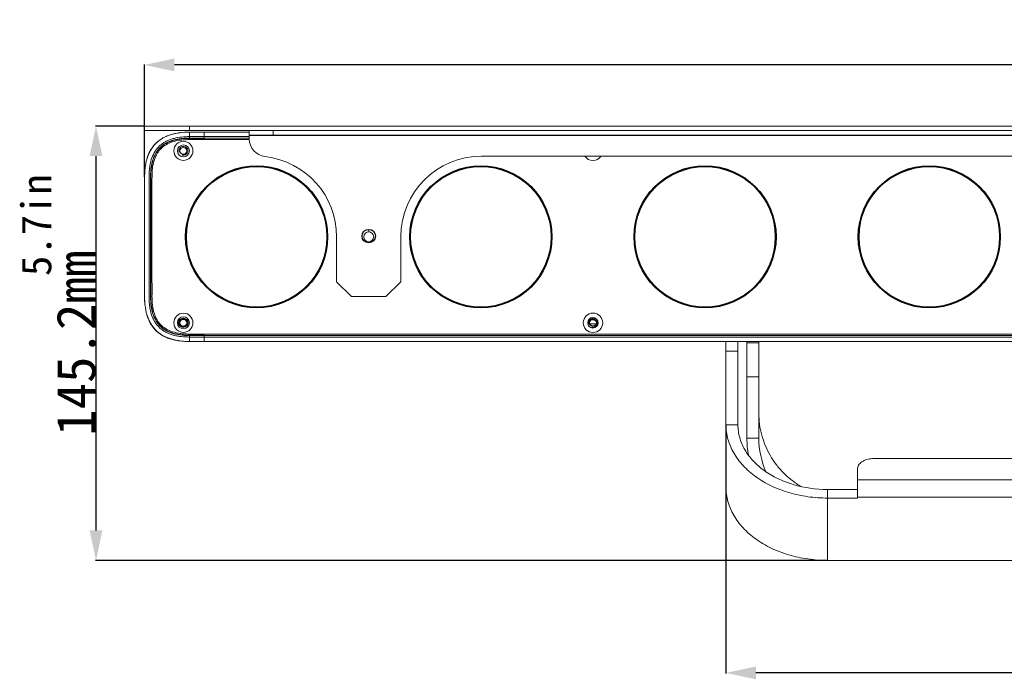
# Model space of a CAD drawing. Header units: millimetres. Extents: x 18546 to 26367, y -13731 to -7651.
# Tile 3 of 40: x 24271 to 24601, y -7923 to -7703. Entities that reach past the tile are written whole.
import ezdxf

# ---------------------------------------------------------------- set-up
doc = ezdxf.new("R2010")
doc.units = ezdxf.units.MM
doc.header["$LTSCALE"] = 50
doc.header["$PDMODE"] = 2
doc.layers.get('0').update_dxf_attribs({"lineweight": 18})
doc.layers.add('02___PRT_ALL_AXES', color=7, linetype='Continuous')
doc.layers.add('03___PRT_ALL_CURVES', color=7, linetype='Continuous')
doc.styles.add('CKSTANDARD', font='txt')
doc.styles.get("Standard").update_dxf_attribs({"font": 'txt', "bigfont": 'gbcbig.shx'})
doc.dimstyles.new('DIMSTYLE_1', dxfattribs={"dimtxt": 3.5, "dimasz": 3.5, "dimexe": 0.18, "dimexo": 0.0625, "dimgap": 0.09, "dimtad": 1, "dimdsep": 46, "dimtxsty": 'Standard', "dimblk": '_FILLED', "dimblk1": '_FILLED', "dimblk2": '_FILLED', "dimcen": 0.09, "dimadec": 0, "dimazin": 0, "dimtp": 0.01, "dimtm": 0.01, "dimtfac": 1, "dimtofl": 0, "dimtmove": 0, "dimatfit": 3, "dimldrblk": '_FILLED', "dimfxl": 1, "dimtolj": 1, "dimarcsym": 0})

# ---------------------------------------------------------------- blocks, each defined once
blk = doc.blocks.new('_FILLED')
at = {"color": 0, "linetype": 'ByBlock'}
blk.add_solid([(0, 0), (-1, 0.214), (-1, -0.214)], dxfattribs=at)
blk = doc.blocks.new('*D39')
at = {"color": 0, "linetype": 'Continuous', "lineweight": -2, "ltscale": 0.6, "transparency": 16777216}
for p, q in [((24507.51, -7838.39), (24507.51, -7921.42)), ((25018.51, -7838.39), (25018.51, -7921.42)), ((25008.51, -7921.24), (24517.51, -7921.24))]:
    blk.add_line(p, q, dxfattribs=at)
at = {"layer": 'Defpoints', "color": 0, "linetype": 'Continuous', "ltscale": 0.6, "transparency": 16777216}
for p in [(24507.51, -7838.33), (25018.51, -7838.33), (24507.51, -7921.24)]:
    blk.add_point(p, dxfattribs=at)
at = {"color": 0, "linetype": 'Continuous', "lineweight": -2, "ltscale": 0.6, "transparency": 16777216, "xscale": 10, "yscale": 10, "zscale": 10, "rotation": 180}
blk.add_blockref('_FILLED', (24507.51, -7921.24), dxfattribs=at)
at = {"color": 0, "linetype": 'Continuous', "lineweight": -2, "ltscale": 0.6, "transparency": 16777216, "xscale": 10, "yscale": 10, "zscale": 10}
blk.add_blockref('_FILLED', (25018.51, -7921.24), dxfattribs=at)
at = {"color": 0, "linetype": 'Continuous', "ltscale": 0.6, "transparency": 16777216, "insert": (24763.01, -7914.65), "char_height": 13, "attachment_point": 5}
blk.add_mtext('\\A1;{\\fSimSun|b0|i0|c134|p2;511mm}', dxfattribs=at)
blk = doc.blocks.new('*D40')
at = {"color": 0, "linetype": 'Continuous', "lineweight": -2, "ltscale": 0.6, "transparency": 16777216}
for p, q in [((24313.01, -7755.36), (24313.01, -7717.76)), ((25203.01, -7717.94), (24323.01, -7717.94)), ((25213.01, -7755.36), (25213.01, -7717.76))]:
    blk.add_line(p, q, dxfattribs=at)
at = {"layer": 'Defpoints', "color": 0, "linetype": 'Continuous', "ltscale": 0.6, "transparency": 16777216}
for p in [(24313.01, -7717.94), (24313.01, -7755.42), (25213.01, -7755.42)]:
    blk.add_point(p, dxfattribs=at)
at = {"color": 0, "linetype": 'Continuous', "lineweight": -2, "ltscale": 0.6, "transparency": 16777216, "xscale": 10, "yscale": 10, "zscale": 10, "rotation": 180}
blk.add_blockref('_FILLED', (24313.01, -7717.94), dxfattribs=at)
at = {"color": 0, "linetype": 'Continuous', "lineweight": -2, "ltscale": 0.6, "transparency": 16777216, "xscale": 10, "yscale": 10, "zscale": 10}
blk.add_blockref('_FILLED', (25213.01, -7717.94), dxfattribs=at)
at = {"color": 0, "linetype": 'Continuous', "ltscale": 0.6, "transparency": 16777216, "insert": (24763.01, -7711.35), "char_height": 13, "attachment_point": 5}
blk.add_mtext('\\A1;{\\fSimSun|b0|i0|c134|p2;900mm}', dxfattribs=at)
blk = doc.blocks.new('*D44')
at = {"color": 0, "linetype": 'Continuous', "lineweight": -2, "ltscale": 0.6, "transparency": 16777216}
for p, q in [((24312.95, -7738.42), (24296.6, -7738.42)), ((24296.78, -7873.62), (24296.78, -7748.42)), ((24541.45, -7883.62), (24296.6, -7883.62))]:
    blk.add_line(p, q, dxfattribs=at)
at = {"layer": 'Defpoints', "color": 0, "linetype": 'Continuous', "ltscale": 0.6, "transparency": 16777216}
for p in [(24296.78, -7738.42), (24313.01, -7738.42), (24541.51, -7883.62)]:
    blk.add_point(p, dxfattribs=at)
at = {"color": 0, "linetype": 'Continuous', "lineweight": -2, "ltscale": 0.6, "transparency": 16777216, "xscale": 10, "yscale": 10, "zscale": 10}
for p, rotation in [((24296.78, -7738.42), 90), ((24296.78, -7883.62), 270)]:
    blk.add_blockref('_FILLED', p, dxfattribs=dict(at, rotation=rotation))
at = {"color": 0, "linetype": 'Continuous', "ltscale": 0.6, "transparency": 16777216, "insert": (24290.19, -7811.02), "char_height": 13, "attachment_point": 5, "rotation": 90}
blk.add_mtext('\\A1;{\\fSimSun|b0|i0|c134|p2;145.2mm}', dxfattribs=at)

msp = doc.modelspace()

# ---------------------------------------------------------------- linework, layer by layer
at = {"color": 3, "linetype": 'Continuous'}
for p, q in [((24313.01, -7738.42), (25213.01, -7738.42)), ((24328.01, -7742.92), (24348.03, -7742.92)), ((24348.01, -7741.42), (25178.01, -7741.42)), ((24348.01, -7742.63), (24348.01, -7741.42)), ((25178.01, -7741.52), (24348.01, -7741.52)), ((24425.76, -7748.42), (24725.26, -7748.42)), ((24377.26, -7790.42), (24377.26, -7775.42)), ((24388.01, -7772.92), (24388.01, -7773.77)), ((24398.76, -7790.42), (24398.76, -7775.42)), ((24388.01, -7777.42), (24388.01, -7777.07)), ((24377.26, -7790.42), (24382.26, -7795.42)), ((24393.76, -7795.42), (24398.76, -7790.42)), ((24393.76, -7795.42), (24382.26, -7795.42)), ((25198.01, -7807.92), (24328.01, -7807.92)), ((24511.51, -7838.33), (24511.51, -7810.42)), ((24518.51, -7842.75), (24518.51, -7810.42)), ((24541.51, -7859.91), (24551.51, -7859.91))]:
    msp.add_line(p, q, dxfattribs=at)
at = {"color": 7, "linetype": 'Continuous'}
for p, q in [((24313.01, -7739.92), (24313.01, -7738.42)), ((24328.01, -7739.92), (24328.01, -7738.42)), ((25213.01, -7739.92), (24313.01, -7739.92)), ((24319.25, -7742.31), (24317.55, -7743.45)), ((24319.27, -7742.3), (24319.25, -7742.31)), ((24319.25, -7742.31), (24319.25, -7742.31)), ((24323.3, -7740.86), (24321.21, -7741.44)), ((24323.3, -7740.86), (24321.23, -7741.44)), ((24325.63, -7740.52), (24323.3, -7740.86)), ((24328.01, -7740.42), (24325.63, -7740.52)), ((24328.01, -7740.42), (24325.63, -7740.52)), ((24328, -7740.42), (24326.35, -7740.47)), ((24328.01, -7740.42), (24348.01, -7740.42)), ((24328.01, -7740.42), (24328.01, -7742.52)), ((24328.01, -7741.92), (24348.01, -7741.92)), ((24348.01, -7742.42), (24328.01, -7742.42)), ((24333.01, -7742.52), (24328.01, -7742.52)), ((24333.01, -7740.42), (24333.01, -7742.92)), ((24348.01, -7741.42), (24348.01, -7739.92)), ((24356.01, -7741.42), (24356.01, -7739.92)), ((24315.1, -7746.35), (24314.79, -7746.87)), ((24315.08, -7746.34), (24314.92, -7746.62)), ((24316.12, -7744.87), (24314.96, -7746.56)), ((24316.37, -7744.58), (24316.1, -7744.9)), ((24317.55, -7743.45), (24316.12, -7744.87)), ((24316.77, -7744.17), (24316.37, -7744.58)), ((24314.25, -7748.05), (24313.85, -7749.18)), ((24314.34, -7747.83), (24313.95, -7748.9)), ((24314.09, -7748.47), (24314.02, -7748.71)), ((24314.96, -7746.56), (24314.09, -7748.47)), ((24314.79, -7746.87), (24314.25, -7748.05)), ((24314.92, -7746.62), (24314.34, -7747.83)), ((24313.11, -7753.18), (24313.01, -7755.42)), ((24313.01, -7755.42), (24313.01, -7795.43)), ((24313.76, -7801.38), (24313.93, -7801.93)), ((24313.79, -7801.44), (24314.56, -7803.5)), ((24313.79, -7801.44), (24314.1, -7802.41)), ((24313.93, -7801.82), (24314.09, -7802.37)), ((24314.09, -7802.37), (24314.96, -7804.28)), ((24314.1, -7802.41), (24314.67, -7803.74)), ((24314.51, -7803.4), (24314.56, -7803.52)), ((24314.72, -7803.83), (24314.55, -7803.48)), ((24314.56, -7803.5), (24315.66, -7805.38)), ((24314.56, -7803.52), (24314.93, -7804.22)), ((24314.67, -7803.74), (24315.53, -7805.2)), ((24314.93, -7804.22), (24315.11, -7804.53)), ((24314.96, -7804.28), (24316.12, -7805.96)), ((24315.11, -7804.53), (24315.41, -7805.01)), ((24315.41, -7805.01), (24315.69, -7805.42)), ((24315.69, -7805.42), (24315.89, -7805.68)), ((24464.16, -7804.46), (24461.86, -7804.46)), ((24316.03, -7805.83), (24317.16, -7807.05)), ((24317.16, -7807.05), (24318.83, -7808.29)), ((24318.82, -7808.28), (24320.81, -7809.25)), ((24328.01, -7808.32), (24333.01, -7808.32)), ((24328.01, -7810.42), (24328.01, -7808.32)), ((24328.01, -7808.42), (25198.01, -7808.42)), ((24328.01, -7808.92), (25198.01, -7808.92)), ((24333.01, -7807.92), (24333.01, -7810.42)), ((24320.71, -7809.2), (24320.85, -7809.27)), ((24320.81, -7809.25), (24323.04, -7809.92)), ((24321.07, -7809.34), (24321.17, -7809.39)), ((24322.49, -7809.79), (24323.45, -7810)), ((24323.04, -7809.92), (24325.48, -7810.3)), ((24325.48, -7810.3), (24328.01, -7810.42)), ((24325.61, -7810.31), (24327.54, -7810.4)), ((24325.65, -7810.32), (24328.01, -7810.42)), ((24327.58, -7810.42), (24328.01, -7810.42)), ((24328.01, -7810.42), (25198.01, -7810.42)), ((24507.51, -7859.17), (24507.51, -7810.42)), ((24514.51, -7842.75), (24514.51, -7810.42)), ((24518.51, -7810.82), (24514.51, -7810.82)), ((24511.51, -7813.62), (24507.51, -7813.62)), ((24518.51, -7822.23), (24514.51, -7822.23)), ((24511.51, -7838.33), (24507.51, -7838.33)), ((24518.51, -7842.75), (24514.51, -7842.75)), ((24969.51, -7849.59), (24556.51, -7849.59)), ((24551.51, -7853.18), (24551.51, -7862.78)), ((24551.51, -7856.71), (24974.51, -7856.71)), ((24541.51, -7883.62), (24541.51, -7859.91)), ((24541.51, -7862.78), (24551.51, -7862.78)), ((24551.51, -7862.51), (24974.51, -7862.51)), ((24541.51, -7883.62), (24984.51, -7883.62))]:
    msp.add_line(p, q, dxfattribs=at)
for points in [[(24319.23, -7742.35), (24318.54, -7742.74), (24317.36, -7743.62)], [(24325.08, -7740.59), (24324.56, -7740.65), (24322.89, -7740.95), (24322.07, -7741.19)], [(24328.01, -7740.42), (24327.58, -7740.42), (24327.03, -7740.44), (24326.5, -7740.46), (24326.35, -7740.47)], [(24317.36, -7743.62), (24316.34, -7744.62), (24316.32, -7744.64)], [(24313.11, -7753.18), (24313.06, -7753.73), (24313.01, -7755.42)], [(24313.01, -7795.42), (24313.13, -7797.94), (24313.15, -7798.06)], [(24313.93, -7801.93), (24314.11, -7802.45), (24314.31, -7802.94), (24314.51, -7803.4)], [(24314.79, -7803.97), (24315.86, -7805.65), (24315.89, -7805.68)], [(24315.66, -7805.38), (24317.09, -7806.99), (24318.82, -7808.28)], [(24316.1, -7805.94), (24316.37, -7806.26), (24316.77, -7806.68)], [(24316.12, -7805.96), (24317.55, -7807.39), (24319.24, -7808.52)], [(24320.62, -7809.16), (24321.31, -7809.44), (24322.49, -7809.79)], [(24320.85, -7809.27), (24323.14, -7809.94), (24323.31, -7809.97)], [(24321.17, -7809.39), (24323.3, -7809.98), (24323.45, -7810)], [(24325.65, -7810.32), (24326, -7810.35), (24326.5, -7810.38), (24327.03, -7810.4), (24327.58, -7810.42)]]:
    msp.add_lwpolyline(points, dxfattribs=at)
at = {"color": 3, "linetype": 'Continuous'}
for centre, radius in [((24326.01, -7746.67), 3.2), ((24388.01, -7775.42), 1.65), ((24326.01, -7804.17), 3.2), ((24463.01, -7804.17), 3.25)]:
    msp.add_circle(centre, radius, dxfattribs=at)
at = {"color": 7, "linetype": 'Continuous'}
for centre, radius in [((24326.01, -7746.67), 2), ((24326.01, -7746.67), 1.15), ((24326.01, -7804.17), 2), ((24326.01, -7804.17), 1.15), ((24463.01, -7804.17), 1.75)]:
    msp.add_circle(centre, radius, dxfattribs=at)
at = {"color": 3, "linetype": 'Continuous'}
for centre, radius, start, end in [((24328.03, -7770.76), 27.84, 90.0271, 90.1868), ((24354.01, -7742.63), 6, 180, 263.475), ((24350.26, -7775.42), 27, 0, 83.475), ((24425.76, -7775.42), 27, 90, 180), ((24463.01, -7746.67), 3.25, 212.6844, 327.3156), ((24546.39, -7842.74), 27.88, 180.0286, 203.7957)]:
    msp.add_arc(centre, radius, start, end, dxfattribs=at)
at = {"color": 2, "linetype": 'Continuous'}
for centre in [(24326.01, -7746.67), (24326.01, -7804.17), (24463.01, -7804.17)]:
    msp.add_arc(centre, 1.5, 255, 195, dxfattribs=at)
at = {"color": 7, "linetype": 'Continuous'}
for centre, radius, start, end in [((24328, -7782.66), 25.76, 266.4948, 270.0317), ((24545.97, -7842.75), 31.46, 180.0042, 190.4956)]:
    msp.add_arc(centre, radius, start, end, dxfattribs=at)
for points, knots in [([(24313.01, -7755.42), (24313.01, -7754.4), (24313.11, -7752.38), (24313.59, -7749.87), (24314.25, -7747.95), (24314.91, -7746.58), (24315.74, -7745.3), (24316.74, -7744.14), (24317.89, -7743.14), (24319.17, -7742.32), (24320.55, -7741.66), (24322.47, -7741), (24324.97, -7740.52), (24327, -7740.42), (24328.01, -7740.42)], [0, 0, 0, 0, 0.125159, 0.249972, 0.312488, 0.375078, 0.437651, 0.500147, 0.562571, 0.624971, 0.687486, 0.750091, 0.874946, 1, 1, 1, 1]), ([(24328.01, -7808.92), (24327.14, -7808.92), (24325.84, -7808.86), (24324.14, -7808.63), (24322.89, -7808.36), (24321.69, -7808), (24320.55, -7807.53), (24319.48, -7806.95), (24318.5, -7806.26), (24317.63, -7805.45), (24316.86, -7804.52), (24316.22, -7803.5), (24315.5, -7802.02), (24315.01, -7800.42), (24314.72, -7798.76), (24314.58, -7797.47), (24314.52, -7796.15), (24314.51, -7794.8), (24314.51, -7793.44), (24314.51, -7792.06), (24314.51, -7790.67), (24314.51, -7788.82), (24314.51, -7786.51), (24314.51, -7783.74), (24314.51, -7780.04), (24314.51, -7775.43), (24314.51, -7770.8), (24314.51, -7767.11), (24314.51, -7764.33), (24314.51, -7762.01), (24314.51, -7760.16), (24314.51, -7758.78), (24314.51, -7757.4), (24314.51, -7756.04), (24314.52, -7754.7), (24314.58, -7753.38), (24314.72, -7752.09), (24315.02, -7750.42), (24315.62, -7748.44), (24316.6, -7746.63), (24317.62, -7745.4), (24318.5, -7744.59), (24319.48, -7743.89), (24320.54, -7743.31), (24321.68, -7742.84), (24323.3, -7742.36), (24325.42, -7742), (24327.14, -7741.92), (24328.01, -7741.92)], [0, 0, 0, 0, 0.031021, 0.046357, 0.061509, 0.076442, 0.091116, 0.105531, 0.119751, 0.133891, 0.148089, 0.162468, 0.177061, 0.206743, 0.221906, 0.237342, 0.253068, 0.269084, 0.285351, 0.301798, 0.318336, 0.334884, 0.367943, 0.400965, 0.433964, 0.499951, 0.566, 0.599056, 0.632134, 0.665233, 0.681791, 0.698328, 0.714754, 0.730973, 0.746933, 0.76265, 0.778143, 0.793385, 0.823078, 0.851833, 0.866009, 0.880174, 0.894418, 0.90882, 0.923459, 0.938369, 0.968905, 1, 1, 1, 1]), ([(24326.42, -7808.37), (24325.38, -7808.31), (24323.04, -7808), (24319.84, -7806.81), (24317.28, -7804.57), (24315.61, -7801.26), (24315.01, -7797.7), (24315.01, -7793.97), (24315.01, -7786.66), (24315.01, -7775.42), (24315.01, -7764.2), (24315.01, -7757.53), (24315.01, -7755.41), (24315.06, -7752.82), (24315.62, -7749.57), (24317.27, -7746.29), (24319.84, -7744.03), (24322.87, -7742.9), (24325.03, -7742.58), (24325.91, -7742.51)], [0, 0, 0, 0, 0.041069, 0.093507, 0.141721, 0.192091, 0.250308, 0.287209, 0.332317, 0.512751, 0.693184, 0.738292, 0.750619, 0.773473, 0.827614, 0.874456, 0.919295, 0.968061, 1, 1, 1, 1]), ([(24328.01, -7742.52), (24327.16, -7742.52), (24325.45, -7742.6), (24323.33, -7742.96), (24321.7, -7743.47), (24320.52, -7743.99), (24319.41, -7744.64), (24318.41, -7745.45), (24317.54, -7746.4), (24316.82, -7747.47), (24316.26, -7748.62), (24315.82, -7749.83), (24315.5, -7751.08), (24315.29, -7752.34), (24315.16, -7753.62), (24315.11, -7754.9), (24315.11, -7755.97), (24315.11, -7756.83), (24315.11, -7757.68), (24315.11, -7758.75), (24315.11, -7760.46), (24315.11, -7762.6), (24315.11, -7765.16), (24315.11, -7767.73), (24315.11, -7771.15), (24315.11, -7775.42), (24315.11, -7779.7), (24315.11, -7783.12), (24315.11, -7785.68), (24315.11, -7788.25), (24315.11, -7790.39), (24315.11, -7792.1), (24315.11, -7793.38), (24315.11, -7794.66), (24315.12, -7795.94), (24315.16, -7797.23), (24315.33, -7798.93), (24315.68, -7800.61), (24316.26, -7802.22), (24316.83, -7803.37), (24317.54, -7804.44), (24318.41, -7805.39), (24319.41, -7806.2), (24320.52, -7806.86), (24321.7, -7807.37), (24323.33, -7807.88), (24325.45, -7808.24), (24327.16, -7808.32), (24328.01, -7808.32)], [0, 0, 0, 0, 0.031253, 0.062496, 0.078129, 0.093762, 0.109392, 0.125019, 0.140643, 0.156265, 0.171887, 0.18751, 0.203133, 0.218757, 0.234382, 0.250009, 0.265636, 0.27345, 0.281264, 0.296891, 0.312519, 0.343774, 0.375029, 0.406285, 0.43754, 0.500051, 0.562561, 0.593816, 0.625072, 0.656327, 0.687582, 0.70321, 0.718837, 0.734465, 0.750093, 0.76572, 0.781346, 0.812568, 0.828191, 0.843812, 0.85943, 0.875047, 0.890664, 0.906283, 0.921904, 0.937527, 0.968757, 1, 1, 1, 1]), ([(24313.02, -7795.42), (24313.02, -7795.93), (24313.04, -7796.94), (24313.2, -7798.96), (24313.59, -7800.96), (24314.26, -7802.88), (24314.91, -7804.26), (24315.74, -7805.55), (24316.74, -7806.7), (24317.89, -7807.69), (24319.59, -7808.8), (24321.97, -7809.75), (24324.97, -7810.32), (24327, -7810.42), (24328.01, -7810.42)], [0, 0, 0, 0, 0.062586, 0.125078, 0.24979, 0.312484, 0.37529, 0.437875, 0.500275, 0.562654, 0.625023, 0.749917, 0.875191, 1, 1, 1, 1]), ([(24507.51, -7838.33), (24507.51, -7839.13), (24507.62, -7840.74), (24508.12, -7843.13), (24508.93, -7845.46), (24510.47, -7848.53), (24513.18, -7852.14), (24517.46, -7855.84), (24522.65, -7858.86), (24528.53, -7861.1), (24534.9, -7862.48), (24539.3, -7862.78), (24541.51, -7862.78)], [0, 0, 0, 0, 0.052048, 0.104558, 0.15796, 0.212632, 0.326741, 0.448536, 0.578135, 0.71455, 0.85596, 1, 1, 1, 1]), ([(24556.51, -7849.59), (24555.87, -7849.59), (24554.62, -7849.76), (24553.21, -7850.41), (24552.35, -7851.15), (24551.87, -7851.78), (24551.58, -7852.47), (24551.51, -7852.95), (24551.51, -7853.18)], [0, 0, 0, 0, 0.28531, 0.55097, 0.673022, 0.787374, 0.895457, 1, 1, 1, 1]), ([(24507.51, -7859.17), (24507.51, -7859.97), (24507.62, -7861.58), (24508.12, -7863.96), (24508.93, -7866.3), (24510.47, -7869.37), (24513.18, -7872.97), (24517.46, -7876.68), (24522.65, -7879.7), (24528.53, -7881.94), (24534.9, -7883.31), (24539.3, -7883.62), (24541.51, -7883.62)], [0, 0, 0, 0, 0.052048, 0.104558, 0.15796, 0.212632, 0.326741, 0.448536, 0.578135, 0.71455, 0.85596, 1, 1, 1, 1])]:
    msp.add_open_spline(points, degree=3, knots=knots, dxfattribs=at)
at = {"color": 3, "linetype": 'Continuous'}
for points, knots in [([(24315.51, -7756.06), (24315.51, -7755.38), (24315.52, -7754.12), (24315.71, -7751.94), (24316.2, -7749.73), (24317.03, -7747.89), (24317.79, -7746.76), (24318.59, -7745.81), (24319.85, -7744.77), (24321.85, -7743.78), (24323.95, -7743.23), (24326.05, -7742.97), (24327.27, -7742.92), (24327.93, -7742.92)], [0, 0, 0, 0, 0.096561, 0.179866, 0.313088, 0.419428, 0.465392, 0.508734, 0.596228, 0.696896, 0.825197, 0.90535, 1, 1, 1, 1]), ([(24315.51, -7795.22), (24315.51, -7794.65), (24315.52, -7793.45), (24315.51, -7791.56), (24315.51, -7789.49), (24315.51, -7787.24), (24315.51, -7784.8), (24315.51, -7781.14), (24315.51, -7774.25), (24315.51, -7766.74), (24315.51, -7760.56), (24315.51, -7757.85), (24315.51, -7756.64), (24315.51, -7756.06)], [0, 0, 0, 0, 0.04369, 0.09197, 0.144779, 0.202226, 0.264461, 0.33163, 0.482302, 0.792657, 0.90666, 0.955583, 1, 1, 1, 1]), ([(24328.01, -7807.92), (24327.35, -7807.92), (24326.13, -7807.88), (24324.03, -7807.62), (24321.93, -7807.09), (24319.94, -7806.12), (24318.68, -7805.1), (24317.86, -7804.18), (24317.1, -7803.09), (24316.48, -7801.76), (24316.01, -7800.21), (24315.72, -7798.77), (24315.54, -7797.08), (24315.52, -7795.87), (24315.51, -7795.22)], [0, 0, 0, 0, 0.096196, 0.177796, 0.307747, 0.409123, 0.49821, 0.542062, 0.587605, 0.691622, 0.753182, 0.823564, 0.905252, 1, 1, 1, 1]), ([(24518.51, -7834.49), (24518.51, -7835.7), (24518.67, -7838.14), (24519.39, -7841.74), (24520.58, -7845.22), (24522.22, -7848.53), (24524.27, -7851.61), (24526.72, -7854.42), (24529.51, -7856.9), (24531.58, -7858.32), (24532.65, -7858.96)], [0, 0, 0, 0, 0.123623, 0.247402, 0.371495, 0.496027, 0.621099, 0.746776, 0.873081, 1, 1, 1, 1]), ([(24511.51, -7838.33), (24511.51, -7839.03), (24511.61, -7840.45), (24512.05, -7842.56), (24512.77, -7844.62), (24514.12, -7847.33), (24516.52, -7850.51), (24520.29, -7853.78), (24524.87, -7856.44), (24531.88, -7859.11), (24537.65, -7859.91), (24541.51, -7859.91)], [0, 0, 0, 0, 0.052086, 0.104635, 0.158077, 0.21279, 0.326983, 0.448868, 0.578564, 0.71508, 1, 1, 1, 1])]:
    msp.add_open_spline(points, degree=3, knots=knots, dxfattribs=at)
at = {"color": 7, "linetype": 'Continuous'}
msp.add_open_spline([(24325.91, -7742.51), (24326.6, -7742.45), (24327.31, -7742.42), (24328.01, -7742.42)], degree=3, dxfattribs=at)
at = {"layer": '02___PRT_ALL_AXES', "color": 3, "linetype": 'Continuous'}
for centre, radius in [((24350.51, -7775.42), 23.75), ((24425.51, -7775.42), 23.75), ((24500.51, -7775.42), 23.75), ((24575.51, -7775.42), 23.75), ((24388.01, -7775.17), 2.25)]:
    msp.add_circle(centre, radius, dxfattribs=at)
at = {"layer": '02___PRT_ALL_AXES', "color": 7, "linetype": 'Continuous'}
for centre, radius in [((24350.51, -7775.42), 23.5), ((24425.51, -7775.42), 23.5), ((24500.51, -7775.42), 23.5), ((24575.51, -7775.42), 23.5), ((24463.01, -7804.17), 1.15)]:
    msp.add_circle(centre, radius, dxfattribs=at)
at = {"layer": '03___PRT_ALL_CURVES', "color": 4, "linetype": 'Continuous'}
msp.add_circle((24326.01, -7804.17), 1.5, dxfattribs=at)

# ---------------------------------------------------------------- texts
at = {"color": 4, "linetype": 'Continuous', "insert": (24271.83, -7788.53), "char_height": 10, "width": 44.5902, "attachment_point": 1, "rotation": 90, "style": 'CKSTANDARD'}
msp.add_mtext('{\\fSimSun|b0|i0|c134|p2;5.7in}', dxfattribs=at)

# ---------------------------------------------------------------- dimensions: what is measured, and where the dimension line sits
at = {"color": 4, "linetype": 'Continuous'}
dim = msp.add_linear_dim(base=(24313.01, -7717.94), p1=(25213.01, -7755.42), p2=(24313.01, -7755.42), text='{\\fSimSun|b0|i0|c134|p2;<>mm}', dimstyle='DIMSTYLE_1', override={"dimtxt": 13, "dimasz": 10, "dimdec": 1}, dxfattribs=at)
dim.commit()
dim.dimension.update_dxf_attribs({"geometry": '*D40', "text_midpoint": (24763.01, -7711.35)})
dim = msp.add_linear_dim(base=(24296.78, -7738.42), p1=(24541.51, -7883.62), p2=(24313.01, -7738.42), angle=90, text='{\\fSimSun|b0|i0|c134|p2;<>mm}', dimstyle='DIMSTYLE_1', override={"dimtxt": 13, "dimasz": 10, "dimdec": 1}, dxfattribs=at)
dim.commit()
dim.dimension.update_dxf_attribs({"geometry": '*D44', "text_midpoint": (24290.19, -7811.02)})
dim = msp.add_linear_dim(base=(24507.51, -7921.24), p1=(25018.51, -7838.33), p2=(24507.51, -7838.33), text='{\\fSimSun|b0|i0|c134|p2;<>mm}', dimstyle='DIMSTYLE_1', override={"dimtxt": 13, "dimasz": 10, "dimdec": 1}, dxfattribs=at)
dim.commit()
dim.dimension.update_dxf_attribs({"geometry": '*D39', "text_midpoint": (24763.01, -7921.24), "dimtype": 160})

doc.saveas('drawing.dxf')
